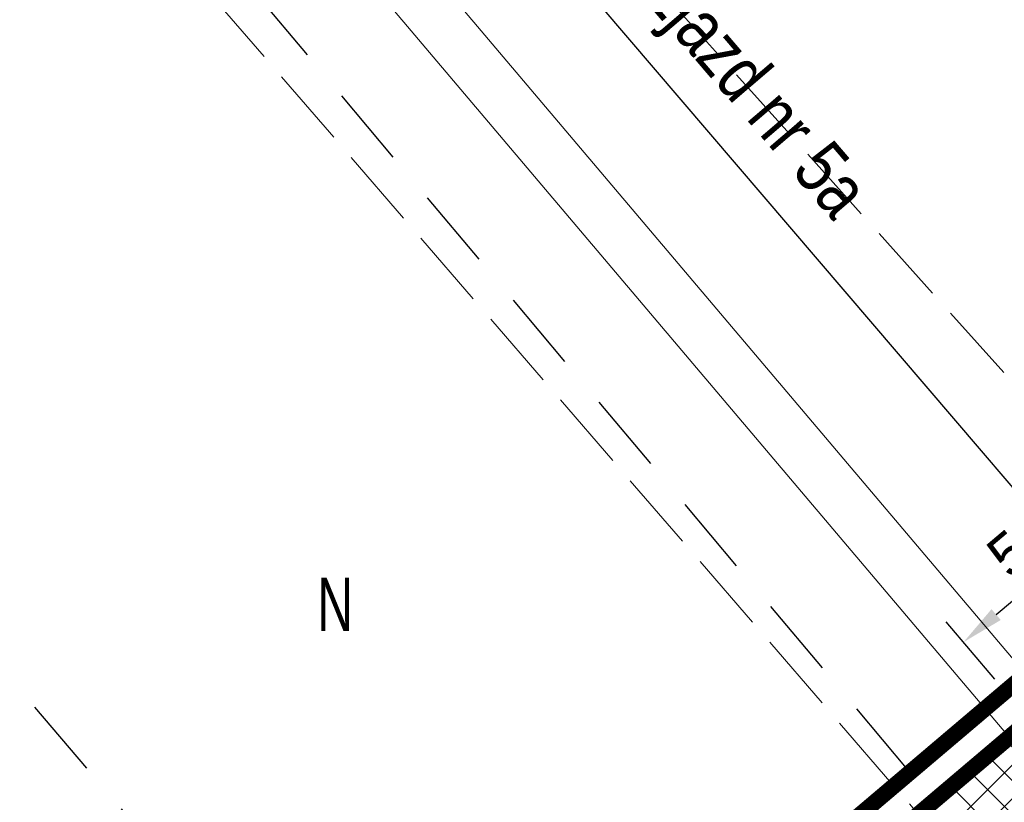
# Model space of a CAD drawing. Header units: metres. Extents: x 7429064 to 7431133, y 5709479 to 5714472.
# Tile 95 of 137: x 7429705 to 7429724, y 5710056 to 5710071. Entities that reach past the tile are written whole.
import ezdxf
from ezdxf.enums import TextEntityAlignment as Align

# ---------------------------------------------------------------- set-up
doc = ezdxf.new("R2010")
doc.units = ezdxf.units.M
for name, pattern in [('4', [2.5, 1.5, -1]), ('4_KTJZ01', [2, 1.5, -0.5]), ('8_1', [0]), ('8_SUPW_01', [0]), ('DASHED2', [0.375, 0.25, -0.125]), ('HIDDEN', [0.375, 0.25, -0.125])]:
    doc.linetypes.add(name, pattern=pattern)
for name, color, linetype, lineweight in [('_1_HECZ_BITUM', 7, 'DASHED2', 18), ('_D_7_PAS DROGOWY_PODZIAL', 1, 'Continuous', 50), ('_D_7_TEREN NIEZBEDNY DLA OB_BUD', 252, 'HIDDEN', 50), ('_D_8_Wymiary', 7, 'Continuous', 20), ('KTJZ_L_0_a', 252, '4_KTJZ01', 18), ('SUPW_L_0_a', 252, '8_SUPW_01', 18)]:
    doc.layers.add(name, color=color, linetype=linetype, lineweight=lineweight)
doc.layers.add('_1_Mapa', color=7, linetype='Continuous')
doc.layers.add('D_1_LINIA_OPIS_ZJAZDY', color=7, linetype='Continuous')
doc.layers.add('UZYTKI_L_0', color=7, linetype='4', lineweight=30, true_color=0x008000)
doc.layers.add('UZYTKI_T_0', color=7, linetype='Continuous', lineweight=18, true_color=0x008000)
doc.styles.add('major_arial', font='arial.ttf')
doc.styles.add('Styl Arial', font='arial.ttf', dxfattribs={"width": 0.8, "height": 0.9})
doc.dimstyles.new('major_500', dxfattribs={"dimtxt": 0.8, "dimasz": 0.8, "dimexe": 0.5, "dimexo": 1, "dimgap": 0.3, "dimtad": 1, "dimzin": 1, "dimdsep": 46, "dimtxsty": 'major_arial', "dimcen": 0, "dimse1": 1, "dimse2": 1, "dimaunit": 1, "dimadec": 1, "dimazin": 0, "dimtfac": 1, "dimtix": 1, "dimtmove": 0, "dimatfit": 3, "dimfxl": 2, "dimfxlon": 1, "dimtolj": 1, "dimarcsym": 0})

# ---------------------------------------------------------------- blocks, each defined once
blk = doc.blocks.new('X-ref_MDCP_Szara')
at = {"layer": 'KTJZ_L_0_a', "linetype": '4_KTJZ01'}
for p, q in [((7429710.77127738, 5710078.942700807), (7429730.81478797, 5710056.60725814)), ((7429725.61922081, 5710052.18596936), (7429706.014655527, 5710074.89495609))]:
    blk.add_line(p, q, dxfattribs=at)
at = {"layer": 'SUPW_L_0_a', "linetype": '8_1'}
for p, q in [((7429708.662009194, 5710077.147775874), (7429728.042254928, 5710054.246098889)), ((7429727.278899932, 5710053.600119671), (7429707.900431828, 5710076.499696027))]:
    blk.add_line(p, q, dxfattribs=at)
at = {"layer": 'UZYTKI_L_0', "linetype": '4'}
for p, q in [((7429706.560099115, 5710075.359112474), (7429725.86, 5710052.39)), ((7429697.539156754, 5710067.682556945), (7429716.98, 5710044.83))]:
    blk.add_line(p, q, dxfattribs=at)
at = {"layer": 'UZYTKI_T_0', "width": 0.7}
blk.add_text('N', height=1, dxfattribs=at).set_placement((7429710.930942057, 5710060.586232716), align=Align.TOP_LEFT)
blk = doc.blocks.new('*D114')
at = {"layer": '_D_8_Wymiary', "color": 0, "lineweight": -2, "transparency": 16777216}
for p, q in [((7429727.444657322, 5710061.915930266), (7429726.534674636, 5710062.991549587)), ((7429723.651160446, 5710059.897143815), (7429726.246860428, 5710062.09312709)), ((7429723.627451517, 5710058.686543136), (7429722.71746883, 5710059.762162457))]:
    blk.add_line(p, q, dxfattribs=at)
at = {"layer": '_D_8_Wymiary', "color": 0, "transparency": 16777216}
for points in [[(7429726.160743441, 5710062.194919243), (7429726.332977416, 5710061.991334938), (7429726.85761334, 5710062.609829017)], [(7429723.565043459, 5710059.998935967), (7429723.737277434, 5710059.795351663), (7429723.040407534, 5710059.380441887)]]:
    blk.add_solid(points, dxfattribs=at)
at = {"layer": 'Defpoints', "color": 0, "transparency": 16777216}
for p in [(7429726.85761334, 5710062.609829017), (7429728.09053473, 5710061.152489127), (7429724.273328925, 5710057.923101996)]:
    blk.add_point(p, dxfattribs=at)
at = {"layer": '_D_8_Wymiary', "color": 0, "transparency": 16777216, "insert": (7429724.49143317, 5710061.536001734), "char_height": 0.8, "attachment_point": 5, "rotation": 40.23149241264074, "style": 'major_arial'}
blk.add_mtext('\\A1;5.00', dxfattribs=at)

msp = doc.modelspace()

# ---------------------------------------------------------------- hatches: boundary and pattern name
at = {"layer": '_1_HECZ_BITUM', "transparency": 33554687}
h = msp.add_hatch(dxfattribs=at)
h.set_pattern_fill('ANSI37', color=256, scale=0.14)
h.set_pattern_definition([(45, (104.2227566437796, 88.32830239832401), (-0.3143089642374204, 0.3143089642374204), []), (135, (104.2227566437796, 88.32830239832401), (-0.3143089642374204, -0.3143089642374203), [])])
edge = h.paths.add_edge_path()
edge.add_line((7429725.187915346, 5710053.05430363), (7429726.961521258, 5710054.554788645))
edge.add_arc((7429722.239271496, 5710052.911512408), 4.999999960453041, 19.18717495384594, 40.85610017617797)
edge.add_line((7429726.021046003, 5710056.182319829), (7429724.431167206, 5710058.020570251))
edge.add_line((7429724.431167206, 5710058.020570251), (7429722.749519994, 5710056.627111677))
edge.add_line((7429722.749519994, 5710056.627111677), (7429724.962258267, 5710054.01502821))
edge.add_line((7429724.962258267, 5710054.01502821), (7429725.187915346, 5710053.05430363))

# ---------------------------------------------------------------- linework, layer by layer
at = {"layer": '_D_7_PAS DROGOWY_PODZIAL', "ltscale": 0.2, "const_width": 0.3, "flags": 128}
msp.add_lwpolyline([(7429838.787736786, 5710158.69944681), (7429835.060550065, 5710151.866820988), (7429707.928821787, 5710044.059165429), (7429670.33646098, 5710012.082675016), (7429661.685038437, 5710006.163007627), (7429648.718433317, 5710002.136191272), (7429632.935415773, 5709988.628083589), (7429615.788923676, 5709965.39743204), (7429495.458099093, 5709862.41067864), (7429330.756278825, 5709722.662069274), (7429319.401743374, 5709713.683805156), (7429307.84155068, 5709705.757592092), (7429296.805838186, 5709699.188897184), (7429282.8456928, 5709692.117459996), (7429269.348606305, 5709686.304179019), (7429250.20040062, 5709678.579529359), (7429239.823858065, 5709670.459676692)], dxfattribs=at)
at = {"layer": '_D_7_TEREN NIEZBEDNY DLA OB_BUD', "ltscale": 10, "const_width": 0.3, "flags": 128}
msp.add_lwpolyline([(7429838.642351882, 5710133.498037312), (7429838.163073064, 5710130.983410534), (7429669.785270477, 5709988.069796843), (7429674.220854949, 5709982.832848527), (7429665.131800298, 5709974.906125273), (7429667.704814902, 5709971.870777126), (7429662.832482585, 5709967.707329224), (7429665.636921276, 5709964.49370197), (7429637.108761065, 5709939.516176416), (7429616.43791595, 5709933.990754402), (7429410.711229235, 5709758.424593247), (7429398.459990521, 5709756.96470503), (7429363.724530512, 5709727.377020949), (7429364.496967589, 5709726.485040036), (7429330.156663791, 5709696.304430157), (7429317.553253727, 5709687.47546742), (7429303.139099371, 5709679.240254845), (7429296.402039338, 5709677.454326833), (7429295.853558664, 5709678.754848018), (7429285.213308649, 5709675.171013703), (7429285.467953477, 5709665.629088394), (7429278.468709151, 5709665.469623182), (7429278.346584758, 5709670.061176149), (7429254.481179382, 5709660.886617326), (7429229.936526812, 5709651.367794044), (7429224.487494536, 5709665.833466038), (7429244.657148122, 5709675.130668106), (7429249.846855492, 5709679.191718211), (7429269.079177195, 5709686.950301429), (7429282.548797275, 5709692.751752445), (7429296.468274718, 5709699.802589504), (7429307.464225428, 5709706.347617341), (7429318.986254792, 5709714.247663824), (7429330.312616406, 5709723.203650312), (7429495.004072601, 5709862.943465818), (7429615.273122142, 5709965.877348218), (7429632.419614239, 5709989.107999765), (7429648.372953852, 5710002.76187988), (7429661.376752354, 5710006.800246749), (7429669.910876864, 5710012.639653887), (7429707.475683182, 5710044.592706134), (7429834.50843472, 5710152.316429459), (7429838.121089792, 5710158.939097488), (7429844.754843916, 5710193.280299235), (7429843.741113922, 5710206.480357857), (7429852.313614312, 5710203.59832983), (7429849.367696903, 5710188.375013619), (7429850.22684329, 5710185.684410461), (7429848.746129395, 5710185.163002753), (7429846.827250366, 5710175.247007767), (7429842.580241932, 5710153.28258802), (7429856.534014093, 5710164.104263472), (7429864.198789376, 5710154.590130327)], close=True, dxfattribs=at)
at = {"layer": 'D_1_LINIA_OPIS_ZJAZDY', "color": 7, "linetype": 'Continuous', "lineweight": -3}
msp.add_lwpolyline([(7429716.22444261, 5710071.313176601), (7429733.032456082, 5710051.674513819)], dxfattribs=at)

# ---------------------------------------------------------------- block references
at = {"layer": '_1_Mapa'}
msp.add_blockref('X-ref_MDCP_Szara', (0, 0), dxfattribs=at)

# ---------------------------------------------------------------- texts
at = {"layer": 'D_1_LINIA_OPIS_ZJAZDY', "color": 7, "linetype": 'Continuous', "lineweight": -3, "insert": (7429717.240866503, 5710071.733328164), "char_height": 0.9999999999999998, "width": 9.469904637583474, "attachment_point": 4, "rotation": 310.4952906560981, "style": 'Styl Arial'}
msp.add_mtext('Zjazd nr 5a', dxfattribs=at)

# ---------------------------------------------------------------- dimensions: what is measured, and where the dimension line sits
at = {"layer": '_D_8_Wymiary'}
dim = msp.add_aligned_dim(p1=(7429724.273328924, 5710057.923101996), p2=(7429728.090534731, 5710061.152489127), distance=1.9089092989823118, dimstyle='major_500', override={"dimse1": 0, "dimse2": 0, "dimtmove": 1}, dxfattribs=at)
dim.commit()
dim.dimension.update_dxf_attribs({"geometry": '*D114', "text_midpoint": (7429724.49143317, 5710061.536001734)})

doc.saveas('drawing.dxf')
